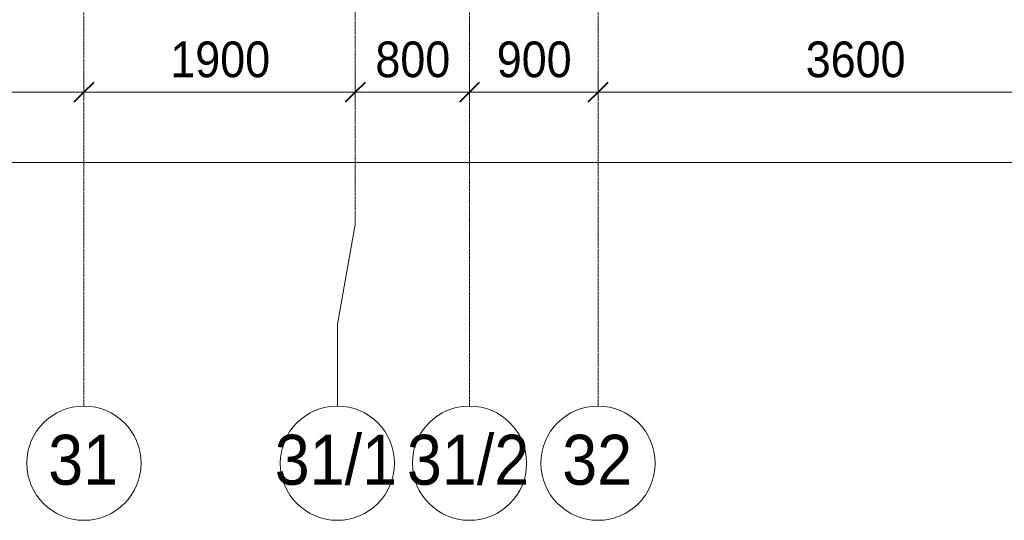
# Model space of a CAD drawing. Header units: millimetres. Extents: x 5617 to 113279, y 7718 to 199432.
# Tile 45 of 79: x 52376 to 59272, y 11226 to 14731. Entities that reach past the tile are written whole.
import ezdxf

# ---------------------------------------------------------------- set-up
doc = ezdxf.new("R2010")
doc.units = ezdxf.units.MM
doc.linetypes.add('Линия сетки', pattern=[25, 20, -2.5, 0, -2.5])
for name, color, linetype, lineweight in [('Оси', 7, 'Continuous', 9), ('Размеры', 7, 'Continuous', 9), ('Размеры-100', 7, 'Continuous', 9)]:
    doc.layers.add(name, color=color, linetype=linetype, lineweight=lineweight)
doc.styles.add('Arial', font='arial.ttf', dxfattribs={"width": 0.9, "height": 250})
doc.styles.add('Arial_1', font='arial.ttf', dxfattribs={"width": 0.9, "height": 350})
doc.dimstyles.new('Основной_2_5_мм', dxfattribs={"dimscale": 304.8, "dimtxt": 255.06485, "dimasz": 0.463911, "dimexe": 0.492126, "dimexo": 0.492126, "dimgap": 0.098425, "dimtad": 1, "dimdec": 0, "dimdsep": 46, "dimtxsty": 'Arial', "dimblk1": 'OBLIQUE', "dimblk2": 'OBLIQUE', "dimsah": 1, "dimcen": 0.09, "dimdle": 0.492126, "dimazin": 2, "dimtfac": 1, "dimtdec": 4, "dimtix": 1, "dimtmove": 0, "dimatfit": 3, "dimfxl": 1, "dimtvp": 1, "dimtolj": 1, "dimtzin": 0, "dimlwd": 20, "dimlwe": 20, "dimarcsym": 2})

# ---------------------------------------------------------------- blocks, each defined once
blk = doc.blocks.new('Ось сетки - Круг_Ø8 мм-6577-МКСС_К4_L15_51_600_')
at = {"layer": 'Оси', "lineweight": 20}
for start, end in [(360, 180), (180, 360)]:
    blk.add_arc((0, 0), 4, start, end, dxfattribs=at)
blk = doc.blocks.new('DIMBLOCK8-МКСС_К4_L15_51_600_')
at = {"layer": 'Размеры-100', "lineweight": 20, "transparency": 16777216}
for p, q in [((49926.3, 14223.5), (49926.3, 14373.5)), ((52826.3, 14223.5), (52826.3, 14373.5)), ((49926.3, 14223.5), (52826.3, 14223.5)), ((49926.3, 14223.5), (49926.3, 14173.5)), ((52826.3, 14223.5), (52826.3, 14173.5))]:
    blk.add_line(p, q, dxfattribs=at)
at = {"layer": 'Размеры-100', "lineweight": 40, "transparency": 16777216}
for p, q in [((49926.3, 14223.5), (49997, 14294.2)), ((52826.3, 14223.5), (52897, 14294.2)), ((49926.3, 14223.5), (49855.6, 14152.8)), ((52826.3, 14223.5), (52755.6, 14152.8))]:
    blk.add_line(p, q, dxfattribs=at)
at = {"layer": 'Размеры-100', "color": 0, "lineweight": 20, "transparency": 16777216, "insert": (51031, 14578.1), "char_height": 250, "width": 828.765, "attachment_point": 1, "line_spacing_factor": 0.941778, "style": 'Arial'}
blk.add_mtext('2900', dxfattribs=at)
blk = doc.blocks.new('_Oblique')
at = {"color": 0, "linetype": 'ByBlock', "lineweight": -2}
blk.add_line((-0.5, -0.5), (0.5, 0.5), dxfattribs=at)
blk = doc.blocks.new('DIMBLOCK9-МКСС_К4_L15_51_600_')
at = {"layer": 'Размеры-100', "lineweight": 20, "transparency": 16777216}
for p, q in [((52826.3, 14223.5), (52826.3, 14373.5)), ((54726.3, 14223.5), (54726.3, 14373.5)), ((52826.3, 14223.5), (54726.3, 14223.5)), ((52826.3, 14223.5), (52826.3, 14173.5)), ((54726.3, 14223.5), (54726.3, 14173.5))]:
    blk.add_line(p, q, dxfattribs=at)
at = {"layer": 'Размеры-100', "lineweight": 40, "transparency": 16777216}
for p, q in [((52826.3, 14223.5), (52897, 14294.2)), ((54726.3, 14223.5), (54797, 14294.2)), ((52826.3, 14223.5), (52755.6, 14152.8)), ((54726.3, 14223.5), (54655.6, 14152.8))]:
    blk.add_line(p, q, dxfattribs=at)
at = {"layer": 'Размеры-100', "color": 0, "lineweight": 20, "transparency": 16777216, "insert": (53431, 14578.1), "char_height": 250, "width": 828.765, "attachment_point": 1, "line_spacing_factor": 0.941778, "style": 'Arial'}
blk.add_mtext('1900', dxfattribs=at)
blk = doc.blocks.new('DIMBLOCK10-МКСС_К4_L15_51_600_')
at = {"layer": 'Размеры-100', "lineweight": 20, "transparency": 16777216}
for p, q in [((54726.3, 14223.5), (54726.3, 14373.5)), ((55526.3, 14223.5), (55526.3, 14373.5)), ((54726.3, 14223.5), (55526.3, 14223.5)), ((54726.3, 14223.5), (54726.3, 14173.5)), ((55526.3, 14223.5), (55526.3, 14173.5))]:
    blk.add_line(p, q, dxfattribs=at)
at = {"layer": 'Размеры-100', "lineweight": 40, "transparency": 16777216}
for p, q in [((54726.3, 14223.5), (54797, 14294.2)), ((55526.3, 14223.5), (55597, 14294.2)), ((54726.3, 14223.5), (54655.6, 14152.8)), ((55526.3, 14223.5), (55455.6, 14152.8))]:
    blk.add_line(p, q, dxfattribs=at)
at = {"layer": 'Размеры-100', "color": 0, "lineweight": 20, "transparency": 16777216, "insert": (54867.3, 14578.1), "char_height": 250, "width": 621.573, "attachment_point": 1, "line_spacing_factor": 0.941778, "style": 'Arial'}
blk.add_mtext('800', dxfattribs=at)
blk = doc.blocks.new('DIMBLOCK11-МКСС_К4_L15_51_600_')
at = {"layer": 'Размеры-100', "lineweight": 20, "transparency": 16777216}
for p, q in [((55526.3, 14223.5), (55526.3, 14373.5)), ((56426.3, 14223.5), (56426.3, 14373.5)), ((55526.3, 14223.5), (56426.3, 14223.5)), ((55526.3, 14223.5), (55526.3, 14173.5)), ((56426.3, 14223.5), (56426.3, 14173.5))]:
    blk.add_line(p, q, dxfattribs=at)
at = {"layer": 'Размеры-100', "lineweight": 40, "transparency": 16777216}
for p, q in [((55526.3, 14223.5), (55597, 14294.2)), ((56426.3, 14223.5), (56497, 14294.2)), ((55526.3, 14223.5), (55455.6, 14152.8)), ((56426.3, 14223.5), (56355.6, 14152.8))]:
    blk.add_line(p, q, dxfattribs=at)
at = {"layer": 'Размеры-100', "color": 0, "lineweight": 20, "transparency": 16777216, "insert": (55717.3, 14578.1), "char_height": 250, "width": 621.573, "attachment_point": 1, "line_spacing_factor": 0.941778, "style": 'Arial'}
blk.add_mtext('900', dxfattribs=at)
blk = doc.blocks.new('DIMBLOCK12-МКСС_К4_L15_51_600_')
at = {"layer": 'Размеры-100', "lineweight": 20, "transparency": 16777216}
for p, q in [((56426.3, 14223.5), (56426.3, 14373.5)), ((60026.3, 14223.5), (60026.3, 14373.5)), ((56426.3, 14223.5), (60026.3, 14223.5)), ((56426.3, 14223.5), (56426.3, 14173.5)), ((60026.3, 14223.5), (60026.3, 14173.5))]:
    blk.add_line(p, q, dxfattribs=at)
at = {"layer": 'Размеры-100', "lineweight": 40, "transparency": 16777216}
for p, q in [((56426.3, 14223.5), (56497, 14294.2)), ((60026.3, 14223.5), (60097, 14294.2)), ((56426.3, 14223.5), (56355.6, 14152.8)), ((60026.3, 14223.5), (59955.6, 14152.8))]:
    blk.add_line(p, q, dxfattribs=at)
at = {"layer": 'Размеры-100', "color": 0, "lineweight": 20, "transparency": 16777216, "insert": (57881, 14578.1), "char_height": 250, "width": 828.765, "attachment_point": 1, "line_spacing_factor": 0.941778, "style": 'Arial'}
blk.add_mtext('3600', dxfattribs=at)
blk = doc.blocks.new('DIMBLOCK15-МКСС_К4_L15_51_600_')
at = {"layer": 'Размеры-100', "lineweight": 20, "transparency": 16777216}
for p, q in [((31226.3, 13730.7), (31226.3, 13880.7)), ((67226.3, 13730.7), (67226.3, 13880.7)), ((31076.3, 13730.7), (67376.3, 13730.7)), ((31226.3, 13730.7), (31226.3, 13680.7)), ((67226.3, 13730.7), (67226.3, 13680.7))]:
    blk.add_line(p, q, dxfattribs=at)
at = {"layer": 'Размеры-100', "lineweight": 40, "transparency": 16777216}
for p, q in [((31226.3, 13730.7), (31297, 13801.4)), ((67226.3, 13730.7), (67297, 13801.4)), ((31226.3, 13730.7), (31155.6, 13660)), ((67226.3, 13730.7), (67155.6, 13660))]:
    blk.add_line(p, q, dxfattribs=at)
at = {"layer": 'Размеры-100', "color": 0, "lineweight": 20, "transparency": 16777216, "insert": (48794.7, 14085.3), "char_height": 250, "width": 1035.956, "attachment_point": 1, "line_spacing_factor": 0.941778, "style": 'Arial'}
blk.add_mtext('36000', dxfattribs=at)

msp = doc.modelspace()

# ---------------------------------------------------------------- linework, layer by layer
at = {"layer": 'Оси', "linetype": 'Линия сетки'}
for p, q in [((52826.3, 12025.7), (52826.3, 33150)), ((54726.3, 13295.7), (54726.3, 33150)), ((55526.3, 12025.7), (55526.3, 33150)), ((56426.3, 12025.7), (56426.3, 33150))]:
    msp.add_line(p, q, dxfattribs=at)
at = {"layer": 'Оси'}
for p, q in [((54726.3, 13295.7), (54600.8, 12598.2)), ((54600.8, 12598.2), (54600.8, 12025.7))]:
    msp.add_line(p, q, dxfattribs=at)

# ---------------------------------------------------------------- block references
at = {"layer": 'Оси', "lineweight": 20, "xscale": 99.99999999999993, "yscale": 99.99999999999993, "zscale": 99.99999999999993}
for p in [(52826.3, 11625.7), (54600.8, 11625.7), (55526.3, 11625.7), (56426.3, 11625.7)]:
    msp.add_blockref('Ось сетки - Круг_Ø8 мм-6577-МКСС_К4_L15_51_600_', p, dxfattribs=at)

# ---------------------------------------------------------------- texts
at = {"layer": 'Оси', "char_height": 350, "attachment_point": 1, "style": 'Arial_1'}
for s, insert, width in [('31', (52575.7, 11824.7), 606.076), ('31/1', (54162.5, 11824.7), 1060.633), ('31/2', (55088.1, 11824.7), 1060.633), ('32', (56175.7, 11824.7), 606.076)]:
    msp.add_mtext(s, dxfattribs=dict(at, insert=insert, width=width))

# ---------------------------------------------------------------- dimensions: what is measured, and where the dimension line sits
at = {"layer": 'Размеры', "lineweight": 20}
for base, p1, p2, override, picture, middle in [((52826.3, 14223.5), (49926.3, 14323.5), (52826.3, 14323.5), {"dimpost": '<>', "dimfxl": 2900}, 'DIMBLOCK8-МКСС_К4_L15_51_600_', (51376.3, 14381.2)), ((54726.3, 14223.5), (52826.3, 14323.5), (54726.3, 14323.5), {"dimpost": '<>', "dimfxl": 1900}, 'DIMBLOCK9-МКСС_К4_L15_51_600_', (53776.3, 14381.2)), ((55526.3, 14223.5), (54726.3, 14323.5), (55526.3, 14323.5), {"dimpost": '<>', "dimfxl": 800}, 'DIMBLOCK10-МКСС_К4_L15_51_600_', (55126.3, 14381.2)), ((56426.3, 14223.5), (55526.3, 14323.5), (56426.3, 14323.5), {"dimpost": '<>', "dimfxl": 900}, 'DIMBLOCK11-МКСС_К4_L15_51_600_', (55976.3, 14381.2)), ((60026.3, 14223.5), (56426.3, 14323.5), (60026.3, 14323.5), {"dimpost": '<>', "dimfxl": 3600}, 'DIMBLOCK12-МКСС_К4_L15_51_600_', (58226.3, 14381.3)), ((67226.3, 13730.7), (31226.3, 13830.7), (67226.3, 13830.7), {"dimpost": '<>', "dimfxl": 36000}, 'DIMBLOCK15-МКСС_К4_L15_51_600_', (49226.3, 13888.5))]:
    dim = msp.add_linear_dim(base=base, p1=p1, p2=p2, dimstyle='Основной_2_5_мм', override=override, dxfattribs=at)
    dim.commit()
    dim.dimension.update_dxf_attribs({"geometry": picture, "text_midpoint": middle})

doc.saveas('drawing.dxf')
